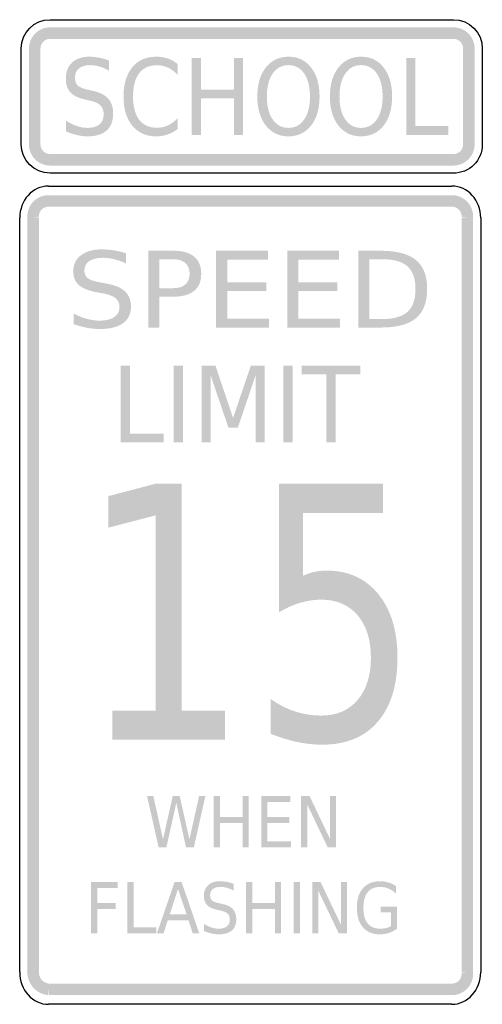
# Model space of a CAD drawing. Header units: inches. Extents: x -0.5 to 0.5, y -1.07 to 1.07.
import ezdxf

# ---------------------------------------------------------------- set-up
doc = ezdxf.new("R2010")
doc.units = ezdxf.units.IN
doc.header["$MEASUREMENT"] = 0

msp = doc.modelspace()

# ---------------------------------------------------------------- hatches: boundary and pattern name
for points in [[(-0.4343, 1.0486), (-0.4385, 1.0484), (-0.4427, 1.0478), (-0.4468, 1.0468), (-0.4508, 1.0455), (-0.4547, 1.0438), (-0.4583, 1.0417), (-0.4618, 1.0394), (-0.4651, 1.0367), (-0.4681, 1.0337), (-0.4707, 1.0304), (-0.4731, 1.0269), (-0.4752, 1.0233), (-0.4769, 1.0194), (-0.4782, 1.0154), (-0.4792, 1.0113), (-0.4798, 1.0071), (-0.48, 1.0029), (-0.4551, 1.0029), (-0.455, 1.0048), (-0.4547, 1.0067), (-0.4543, 1.0086), (-0.4537, 1.0104), (-0.4529, 1.0122), (-0.4519, 1.0138), (-0.4509, 1.0154), (-0.4496, 1.0169), (-0.4483, 1.0182), (-0.4468, 1.0195), (-0.4452, 1.0206), (-0.4435, 1.0215), (-0.4418, 1.0223), (-0.44, 1.0229), (-0.4381, 1.0233), (-0.4362, 1.0236), (-0.4343, 1.0237), (-0.4343, 1.0486)], [(-0.4343, 1.0237), (0.4377, 1.0237), (0.4377, 1.0486), (-0.4343, 1.0486), (-0.4343, 1.0237)], [(0.4834, 1.0029), (0.4832, 1.0071), (0.4826, 1.0113), (0.4816, 1.0154), (0.4803, 1.0194), (0.4786, 1.0233), (0.4766, 1.0269), (0.4742, 1.0304), (0.4715, 1.0337), (0.4685, 1.0367), (0.4652, 1.0394), (0.4618, 1.0417), (0.4581, 1.0438), (0.4542, 1.0455), (0.4502, 1.0468), (0.4461, 1.0478), (0.4419, 1.0484), (0.4377, 1.0486), (0.4377, 1.0237), (0.4396, 1.0236), (0.4415, 1.0233), (0.4434, 1.0229), (0.4452, 1.0223), (0.447, 1.0215), (0.4486, 1.0206), (0.4502, 1.0195), (0.4517, 1.0182), (0.4531, 1.0169), (0.4543, 1.0154), (0.4554, 1.0138), (0.4563, 1.0122), (0.4571, 1.0104), (0.4577, 1.0086), (0.4581, 1.0067), (0.4584, 1.0048), (0.4585, 1.0029), (0.4834, 1.0029)], [(-0.4551, 0.7953), (-0.4551, 1.0029), (-0.48, 1.0029), (-0.48, 0.7953), (-0.4551, 0.7953)], [(0.4585, 1.0029), (0.4585, 0.7953), (0.4834, 0.7953), (0.4834, 1.0029), (0.4585, 1.0029)], [(-0.128, 0.9821), (-0.1083, 0.9821), (-0.1083, 0.9141), (-0.0369, 0.9141), (-0.0369, 0.9821), (-0.0172, 0.9821), (-0.0172, 0.816), (-0.0369, 0.816), (-0.0369, 0.8951), (-0.1083, 0.8951), (-0.1083, 0.816), (-0.128, 0.816), (-0.128, 0.9821)], [(0.3359, 0.9821), (0.3556, 0.9821), (0.3556, 0.835), (0.4264, 0.835), (0.4264, 0.816), (0.3359, 0.816), (0.3359, 0.9821)], [(-0.48, 0.7953), (-0.4798, 0.7911), (-0.4792, 0.7869), (-0.4782, 0.7828), (-0.4769, 0.7788), (-0.4752, 0.7749), (-0.4731, 0.7712), (-0.4707, 0.7678), (-0.4681, 0.7645), (-0.4651, 0.7615), (-0.4618, 0.7588), (-0.4583, 0.7564), (-0.4547, 0.7544), (-0.4508, 0.7527), (-0.4468, 0.7513), (-0.4427, 0.7504), (-0.4385, 0.7498), (-0.4343, 0.7496), (-0.4343, 0.7745), (-0.4362, 0.7746), (-0.4381, 0.7749), (-0.44, 0.7753), (-0.4418, 0.7759), (-0.4435, 0.7767), (-0.4452, 0.7776), (-0.4468, 0.7787), (-0.4483, 0.7799), (-0.4496, 0.7813), (-0.4509, 0.7828), (-0.4519, 0.7844), (-0.4529, 0.786), (-0.4537, 0.7878), (-0.4543, 0.7896), (-0.4547, 0.7915), (-0.455, 0.7934), (-0.4551, 0.7953), (-0.48, 0.7953)], [(0.4377, 0.7496), (0.4422, 0.7498), (0.4466, 0.7505), (0.451, 0.7516), (0.4552, 0.7531), (0.4592, 0.755), (0.4631, 0.7573), (0.4667, 0.76), (0.47, 0.763), (0.473, 0.7663), (0.4757, 0.7699), (0.478, 0.7737), (0.4799, 0.7778), (0.4814, 0.782), (0.4825, 0.7864), (0.4832, 0.7908), (0.4834, 0.7953), (0.4585, 0.7953), (0.4584, 0.7932), (0.4581, 0.7912), (0.4576, 0.7893), (0.4569, 0.7873), (0.456, 0.7855), (0.455, 0.7837), (0.4538, 0.7821), (0.4524, 0.7806), (0.4509, 0.7792), (0.4493, 0.778), (0.4475, 0.777), (0.4457, 0.7761), (0.4437, 0.7754), (0.4418, 0.7749), (0.4398, 0.7746), (0.4377, 0.7745), (0.4377, 0.7496)], [(0.4377, 0.7745), (-0.4343, 0.7745), (-0.4343, 0.7496), (0.4377, 0.7496), (0.4377, 0.7745)], [(-0.4377, 0.6855), (-0.442, 0.6853), (-0.4462, 0.6847), (-0.4504, 0.6837), (-0.4544, 0.6824), (-0.4583, 0.6806), (-0.462, 0.6785), (-0.4655, 0.6761), (-0.4688, 0.6734), (-0.4718, 0.6703), (-0.4745, 0.667), (-0.4769, 0.6635), (-0.4789, 0.6598), (-0.4806, 0.6558), (-0.4819, 0.6518), (-0.4829, 0.6476), (-0.4834, 0.6434), (-0.4836, 0.6391), (-0.4833, 0.6349), (-0.4585, 0.6375), (-0.4587, 0.6394), (-0.4586, 0.6414), (-0.4583, 0.6433), (-0.4579, 0.6452), (-0.4573, 0.647), (-0.4565, 0.6488), (-0.4556, 0.6505), (-0.4545, 0.6522), (-0.4533, 0.6537), (-0.4519, 0.6551), (-0.4504, 0.6563), (-0.4488, 0.6574), (-0.4471, 0.6584), (-0.4453, 0.6592), (-0.4435, 0.6598), (-0.4416, 0.6602), (-0.4397, 0.6605), (-0.4377, 0.6606), (-0.4377, 0.6855)], [(-0.4377, 0.6606), (0.4343, 0.6606), (0.4343, 0.6855), (-0.4377, 0.6855), (-0.4377, 0.6606)], [(0.4799, 0.6349), (0.4802, 0.6391), (0.48, 0.6434), (0.4795, 0.6476), (0.4785, 0.6518), (0.4772, 0.6558), (0.4755, 0.6598), (0.4735, 0.6635), (0.4711, 0.667), (0.4684, 0.6703), (0.4654, 0.6734), (0.4621, 0.6761), (0.4586, 0.6785), (0.4549, 0.6806), (0.451, 0.6824), (0.4469, 0.6837), (0.4428, 0.6847), (0.4386, 0.6853), (0.4343, 0.6855), (0.4343, 0.6606), (0.4362, 0.6605), (0.4382, 0.6602), (0.4401, 0.6598), (0.4419, 0.6592), (0.4437, 0.6584), (0.4454, 0.6574), (0.447, 0.6563), (0.4485, 0.6551), (0.4499, 0.6537), (0.4511, 0.6522), (0.4522, 0.6505), (0.4531, 0.6488), (0.4539, 0.647), (0.4545, 0.6452), (0.4549, 0.6433), (0.4552, 0.6414), (0.4552, 0.6394), (0.4551, 0.6375), (0.4799, 0.6349)], [(-0.4585, -0.996), (-0.4585, 0.6362), (-0.4834, 0.6362), (-0.4834, -0.996), (-0.4585, -0.996)], [(0.4551, 0.6362), (0.4551, -0.996), (0.48, -0.996), (0.48, 0.6362), (0.4551, 0.6362)], [(-0.0754, 0.5652), (0.0366, 0.5652), (0.0366, 0.5463), (-0.0514, 0.5463), (-0.0514, 0.4971), (0.0331, 0.4971), (0.0331, 0.4782), (-0.0514, 0.4782), (-0.0514, 0.418), (0.0389, 0.418), (0.0389, 0.3991), (-0.0754, 0.3991), (-0.0754, 0.5652)], [(0.0782, 0.5652), (0.1902, 0.5652), (0.1902, 0.5463), (0.1022, 0.5463), (0.1022, 0.4971), (0.1867, 0.4971), (0.1867, 0.4782), (0.1022, 0.4782), (0.1022, 0.418), (0.1925, 0.418), (0.1925, 0.3991), (0.0782, 0.3991), (0.0782, 0.5652)], [(-0.2815, 0.3165), (-0.2613, 0.3165), (-0.2613, 0.1693), (-0.1885, 0.1693), (-0.1885, 0.1504), (-0.2815, 0.1504), (-0.2815, 0.3165)], [(-0.1674, 0.3165), (-0.1471, 0.3165), (-0.1471, 0.1504), (-0.1674, 0.1504), (-0.1674, 0.3165)], [(-0.107, 0.3165), (-0.0768, 0.3165), (-0.0387, 0.2035), (-0.0004, 0.3165), (0.0298, 0.3165), (0.0298, 0.1504), (0.0101, 0.1504), (0.0101, 0.2963), (-0.0285, 0.1823), (-0.0488, 0.1823), (-0.0874, 0.2963), (-0.0874, 0.1504), (-0.107, 0.1504), (-0.107, 0.3165)], [(0.0699, 0.3165), (0.0902, 0.3165), (0.0902, 0.1504), (0.0699, 0.1504), (0.0699, 0.3165)], [(0.1097, 0.3165), (0.2361, 0.3165), (0.2361, 0.2976), (0.1831, 0.2976), (0.1831, 0.1504), (0.1628, 0.1504), (0.1628, 0.2976), (0.1097, 0.2976), (0.1097, 0.3165)], [(-0.3, -0.4297), (-0.2063, -0.4297), (-0.2063, -0.0073), (-0.3085, -0.034), (-0.3085, 0.0343), (-0.207, 0.061), (-0.1496, 0.061), (-0.1496, -0.4297), (-0.0559, -0.4297), (-0.0559, -0.4927), (-0.3, -0.4927), (-0.3, -0.4297)], [(-0.2247, -0.6146), (-0.2111, -0.6146), (-0.1902, -0.7082), (-0.1692, -0.6146), (-0.1541, -0.6146), (-0.1331, -0.7082), (-0.1122, -0.6146), (-0.0986, -0.6146), (-0.1235, -0.7254), (-0.1405, -0.7254), (-0.1615, -0.6293), (-0.1828, -0.7254), (-0.1997, -0.7254), (-0.2247, -0.6146)], [(-0.0807, -0.6146), (-0.0672, -0.6146), (-0.0672, -0.66), (-0.0182, -0.66), (-0.0182, -0.6146), (-0.0047, -0.6146), (-0.0047, -0.7254), (-0.0182, -0.7254), (-0.0182, -0.6726), (-0.0672, -0.6726), (-0.0672, -0.7254), (-0.0807, -0.7254), (-0.0807, -0.6146)], [(0.0221, -0.6146), (0.0851, -0.6146), (0.0851, -0.6273), (0.0356, -0.6273), (0.0356, -0.66), (0.0831, -0.66), (0.0831, -0.6726), (0.0356, -0.6726), (0.0356, -0.7128), (0.0863, -0.7128), (0.0863, -0.7254), (0.0221, -0.7254), (0.0221, -0.6146)], [(0.1084, -0.6146), (0.1266, -0.6146), (0.1708, -0.7073), (0.1708, -0.6146), (0.1839, -0.6146), (0.1839, -0.7254), (0.1657, -0.7254), (0.1215, -0.6327), (0.1215, -0.7254), (0.1084, -0.7254), (0.1084, -0.6146)], [(-0.3456, -0.8009), (-0.2884, -0.8009), (-0.2884, -0.8135), (-0.3321, -0.8135), (-0.3321, -0.8461), (-0.2926, -0.8461), (-0.2926, -0.8587), (-0.3321, -0.8587), (-0.3321, -0.9116), (-0.3456, -0.9116), (-0.3456, -0.8009)], [(-0.267, -0.8009), (-0.2535, -0.8009), (-0.2535, -0.899), (-0.205, -0.899), (-0.205, -0.9116), (-0.267, -0.9116), (-0.267, -0.8009)], [(-0.0107, -0.8009), (0.0028, -0.8009), (0.0028, -0.8463), (0.0517, -0.8463), (0.0517, -0.8009), (0.0652, -0.8009), (0.0652, -0.9116), (0.0517, -0.9116), (0.0517, -0.8589), (0.0028, -0.8589), (0.0028, -0.9116), (-0.0107, -0.9116), (-0.0107, -0.8009)], [(0.0921, -0.8009), (0.1056, -0.8009), (0.1056, -0.9116), (0.0921, -0.9116), (0.0921, -0.8009)], [(0.1324, -0.8009), (0.1505, -0.8009), (0.1947, -0.8935), (0.1947, -0.8009), (0.2078, -0.8009), (0.2078, -0.9116), (0.1896, -0.9116), (0.1454, -0.819), (0.1454, -0.9116), (0.1324, -0.9116), (0.1324, -0.8009)], [(-0.4834, -0.996), (-0.4832, -1.0008), (-0.4824, -1.0056), (-0.4813, -1.0103), (-0.4796, -1.0149), (-0.4776, -1.0193), (-0.4751, -1.0234), (-0.4722, -1.0273), (-0.469, -1.0309), (-0.4654, -1.0342), (-0.4615, -1.0371), (-0.4574, -1.0396), (-0.453, -1.0417), (-0.4485, -1.0433), (-0.4438, -1.0445), (-0.439, -1.0453), (-0.4364, -1.0205), (-0.4388, -1.0201), (-0.4411, -1.0195), (-0.4434, -1.0187), (-0.4456, -1.0177), (-0.4476, -1.0164), (-0.4495, -1.015), (-0.4513, -1.0134), (-0.4529, -1.0116), (-0.4544, -1.0096), (-0.4556, -1.0076), (-0.4566, -1.0054), (-0.4574, -1.0031), (-0.458, -1.0008), (-0.4584, -0.9984), (-0.4585, -0.996), (-0.4834, -0.996)], [(0.4343, -1.0454), (0.4386, -1.0452), (0.4428, -1.0446), (0.4469, -1.0436), (0.451, -1.0422), (0.4549, -1.0405), (0.4586, -1.0384), (0.4621, -1.036), (0.4654, -1.0332), (0.4684, -1.0302), (0.4711, -1.0269), (0.4735, -1.0233), (0.4755, -1.0196), (0.4772, -1.0157), (0.4785, -1.0116), (0.4795, -1.0075), (0.48, -1.0032), (0.4802, -0.999), (0.4799, -0.9947), (0.4551, -0.9973), (0.4552, -0.9992), (0.4552, -1.0012), (0.4549, -1.0031), (0.4545, -1.005), (0.4539, -1.0069), (0.4531, -1.0087), (0.4522, -1.0104), (0.4511, -1.012), (0.4499, -1.0135), (0.4485, -1.0149), (0.447, -1.0162), (0.4454, -1.0173), (0.4437, -1.0182), (0.4419, -1.019), (0.4401, -1.0196), (0.4382, -1.0201), (0.4362, -1.0204), (0.4343, -1.0204), (0.4343, -1.0454)], [(0.4343, -1.0204), (-0.4377, -1.0204), (-0.4377, -1.0454), (0.4343, -1.0454), (0.4343, -1.0204)]]:
    msp.add_hatch(color=7).paths.add_polyline_path(points)
h = msp.add_hatch(color=7)
edge = h.paths.add_edge_path()
edge.add_line((-0.3068, 0.9767), (-0.3068, 0.9548))
edge.add_spline(control_points=[(-0.3068, 0.9548), (-0.3142, 0.9589), (-0.3213, 0.9619), (-0.3279, 0.9639), (-0.3346, 0.9659), (-0.3409, 0.9669), (-0.3471, 0.9669), (-0.3578, 0.9669), (-0.3661, 0.9645), (-0.3719, 0.9598), (-0.3777, 0.955), (-0.3806, 0.9483), (-0.3806, 0.9395), (-0.3806, 0.9322), (-0.3787, 0.9266), (-0.3748, 0.9229), (-0.371, 0.9192), (-0.3636, 0.9161), (-0.3528, 0.9138)], knot_values=[0, 0, 0, 0, 1, 1, 1, 2, 2, 2, 3, 3, 3, 4, 4, 4, 5, 5, 5, 6, 6, 6, 6], degree=3, periodic=0)
edge.add_line((-0.3528, 0.9138), (-0.341, 0.9111))
edge.add_spline(control_points=[(-0.341, 0.9111), (-0.3263, 0.9079), (-0.3155, 0.9022), (-0.3085, 0.8942), (-0.3015, 0.8862), (-0.298, 0.8754), (-0.298, 0.8619), (-0.298, 0.8458), (-0.3028, 0.8336), (-0.3122, 0.8253), (-0.3216, 0.817), (-0.3354, 0.8128), (-0.3537, 0.8128), (-0.3606, 0.8128), (-0.3679, 0.8137), (-0.3757, 0.8155), (-0.3835, 0.8173), (-0.3915, 0.8199), (-0.3998, 0.8234)], knot_values=[0, 0, 0, 0, 1, 1, 1, 2, 2, 2, 3, 3, 3, 4, 4, 4, 5, 5, 5, 6, 6, 6, 6], degree=3, periodic=0)
edge.add_line((-0.3998, 0.8234), (-0.3998, 0.8465))
edge.add_spline(control_points=[(-0.3998, 0.8465), (-0.3918, 0.8414), (-0.3839, 0.8376), (-0.3763, 0.835), (-0.3687, 0.8324), (-0.3611, 0.8311), (-0.3537, 0.8311), (-0.3425, 0.8311), (-0.3338, 0.8336), (-0.3277, 0.8386), (-0.3216, 0.8437), (-0.3185, 0.8509), (-0.3185, 0.8602), (-0.3185, 0.8684), (-0.3207, 0.8747), (-0.3251, 0.8793), (-0.3295, 0.8839), (-0.3367, 0.8874), (-0.3468, 0.8897)], knot_values=[0, 0, 0, 0, 1, 1, 1, 2, 2, 2, 3, 3, 3, 4, 4, 4, 5, 5, 5, 6, 6, 6, 6], degree=3, periodic=0)
edge.add_line((-0.3468, 0.8897), (-0.3587, 0.8924))
edge.add_spline(control_points=[(-0.3587, 0.8924), (-0.3734, 0.8957), (-0.384, 0.9009), (-0.3905, 0.908), (-0.3971, 0.9152), (-0.4003, 0.9251), (-0.4003, 0.9378), (-0.4003, 0.9524), (-0.3958, 0.964), (-0.3867, 0.9725), (-0.3777, 0.9809), (-0.3652, 0.9851), (-0.3493, 0.9851), (-0.3425, 0.9851), (-0.3355, 0.9844), (-0.3285, 0.983), (-0.3214, 0.9816), (-0.3142, 0.9795), (-0.3068, 0.9767)], knot_values=[0, 0, 0, 0, 1, 1, 1, 2, 2, 2, 3, 3, 3, 4, 4, 4, 5, 5, 5, 6, 6, 6, 6], degree=3, periodic=0)
h = msp.add_hatch(color=7)
edge = h.paths.add_edge_path()
edge.add_line((-0.1584, 0.9693), (-0.1584, 0.9457))
edge.add_spline(control_points=[(-0.1584, 0.9457), (-0.1651, 0.9527), (-0.1721, 0.958), (-0.1796, 0.9614), (-0.1871, 0.9649), (-0.1951, 0.9667), (-0.2036, 0.9667), (-0.2202, 0.9667), (-0.2329, 0.9609), (-0.2417, 0.9493), (-0.2506, 0.9377), (-0.255, 0.9209), (-0.255, 0.8989), (-0.255, 0.877), (-0.2506, 0.8603), (-0.2417, 0.8487), (-0.2329, 0.8371), (-0.2202, 0.8313), (-0.2036, 0.8313), (-0.1951, 0.8313), (-0.1871, 0.833), (-0.1796, 0.8365), (-0.1721, 0.84), (-0.1651, 0.8453), (-0.1584, 0.8523)], knot_values=[0, 0, 0, 0, 1, 1, 1, 2, 2, 2, 3, 3, 3, 4, 4, 4, 5, 5, 5, 6, 6, 6, 7, 7, 7, 8, 8, 8, 8], degree=3, periodic=0)
edge.add_line((-0.1584, 0.8523), (-0.1584, 0.8288))
edge.add_spline(control_points=[(-0.1584, 0.8288), (-0.1653, 0.8235), (-0.1726, 0.8195), (-0.1803, 0.8168), (-0.188, 0.8142), (-0.1961, 0.8128), (-0.2046, 0.8128), (-0.2267, 0.8128), (-0.2441, 0.8205), (-0.2567, 0.8359), (-0.2693, 0.8513), (-0.2756, 0.8723), (-0.2756, 0.8989), (-0.2756, 0.9256), (-0.2693, 0.9467), (-0.2567, 0.9621), (-0.2441, 0.9775), (-0.2267, 0.9851), (-0.2046, 0.9851), (-0.196, 0.9851), (-0.1878, 0.9838), (-0.1801, 0.9812), (-0.1724, 0.9786), (-0.1651, 0.9746), (-0.1584, 0.9693)], knot_values=[0, 0, 0, 0, 1, 1, 1, 2, 2, 2, 3, 3, 3, 4, 4, 4, 5, 5, 5, 6, 6, 6, 7, 7, 7, 8, 8, 8, 8], degree=3, periodic=0)
h = msp.add_hatch(color=7)
edge = h.paths.add_edge_path()
edge.add_spline(control_points=[(0.081, 0.9851), (0.1014, 0.9851), (0.1177, 0.9773), (0.1299, 0.9617), (0.1421, 0.9461), (0.1482, 0.9252), (0.1482, 0.8989), (0.1482, 0.8727), (0.1421, 0.8518), (0.1299, 0.8362), (0.1177, 0.8206), (0.1014, 0.8128), (0.081, 0.8128), (0.0606, 0.8128), (0.0442, 0.8206), (0.032, 0.8362), (0.0198, 0.8518), (0.0137, 0.8727), (0.0137, 0.8989), (0.0137, 0.9252), (0.0198, 0.9461), (0.032, 0.9617), (0.0442, 0.9773), (0.0606, 0.9851), (0.081, 0.9851)], knot_values=[0, 0, 0, 0, 1, 1, 1, 2, 2, 2, 3, 3, 3, 4, 4, 4, 5, 5, 5, 6, 6, 6, 7, 7, 7, 8, 8, 8, 8], degree=3, periodic=0)
edge = h.paths.add_edge_path(flags=0)
edge.add_spline(control_points=[(0.081, 0.9669), (0.0667, 0.9669), (0.0554, 0.9608), (0.0469, 0.9487), (0.0385, 0.9365), (0.0343, 0.9199), (0.0343, 0.8989), (0.0343, 0.878), (0.0385, 0.8615), (0.0469, 0.8493), (0.0554, 0.8371), (0.0667, 0.8311), (0.081, 0.8311), (0.0953, 0.8311), (0.1066, 0.8371), (0.115, 0.8493), (0.1233, 0.8615), (0.1275, 0.878), (0.1275, 0.8989), (0.1275, 0.9199), (0.1233, 0.9365), (0.115, 0.9487), (0.1066, 0.9608), (0.0953, 0.9669), (0.081, 0.9669)], knot_values=[0, 0, 0, 0, 1, 1, 1, 2, 2, 2, 3, 3, 3, 4, 4, 4, 5, 5, 5, 6, 6, 6, 7, 7, 7, 8, 8, 8, 8], degree=3, periodic=0)
h = msp.add_hatch(color=7)
edge = h.paths.add_edge_path()
edge.add_spline(control_points=[(0.2379, 0.9851), (0.2583, 0.9851), (0.2747, 0.9773), (0.2868, 0.9617), (0.299, 0.9461), (0.3051, 0.9252), (0.3051, 0.8989), (0.3051, 0.8727), (0.299, 0.8518), (0.2868, 0.8362), (0.2747, 0.8206), (0.2583, 0.8128), (0.2379, 0.8128), (0.2175, 0.8128), (0.2012, 0.8206), (0.189, 0.8362), (0.1767, 0.8518), (0.1706, 0.8727), (0.1706, 0.8989), (0.1706, 0.9252), (0.1767, 0.9461), (0.189, 0.9617), (0.2012, 0.9773), (0.2175, 0.9851), (0.2379, 0.9851)], knot_values=[0, 0, 0, 0, 1, 1, 1, 2, 2, 2, 3, 3, 3, 4, 4, 4, 5, 5, 5, 6, 6, 6, 7, 7, 7, 8, 8, 8, 8], degree=3, periodic=0)
edge = h.paths.add_edge_path(flags=0)
edge.add_spline(control_points=[(0.2379, 0.9669), (0.2236, 0.9669), (0.2123, 0.9608), (0.2039, 0.9487), (0.1955, 0.9365), (0.1913, 0.9199), (0.1913, 0.8989), (0.1913, 0.878), (0.1955, 0.8615), (0.2039, 0.8493), (0.2123, 0.8371), (0.2236, 0.8311), (0.2379, 0.8311), (0.2522, 0.8311), (0.2635, 0.8371), (0.2719, 0.8493), (0.2803, 0.8615), (0.2845, 0.878), (0.2845, 0.8989), (0.2845, 0.9199), (0.2803, 0.9365), (0.2719, 0.9487), (0.2635, 0.9608), (0.2522, 0.9669), (0.2379, 0.9669)], knot_values=[0, 0, 0, 0, 1, 1, 1, 2, 2, 2, 3, 3, 3, 4, 4, 4, 5, 5, 5, 6, 6, 6, 7, 7, 7, 8, 8, 8, 8], degree=3, periodic=0)
h = msp.add_hatch(color=7)
edge = h.paths.add_edge_path()
edge.add_line((-0.2702, 0.5598), (-0.2702, 0.5379))
edge.add_spline(control_points=[(-0.2702, 0.5379), (-0.2793, 0.5419), (-0.2878, 0.545), (-0.2959, 0.547), (-0.304, 0.549), (-0.3118, 0.55), (-0.3193, 0.55), (-0.3324, 0.55), (-0.3425, 0.5476), (-0.3496, 0.5429), (-0.3567, 0.5381), (-0.3602, 0.5314), (-0.3602, 0.5226), (-0.3602, 0.5153), (-0.3578, 0.5097), (-0.3531, 0.506), (-0.3484, 0.5022), (-0.3395, 0.4992), (-0.3263, 0.4969)], knot_values=[0, 0, 0, 0, 1, 1, 1, 2, 2, 2, 3, 3, 3, 4, 4, 4, 5, 5, 5, 6, 6, 6, 6], degree=3, periodic=0)
edge.add_line((-0.3263, 0.4969), (-0.3119, 0.4941))
edge.add_spline(control_points=[(-0.3119, 0.4941), (-0.294, 0.4909), (-0.2807, 0.4853), (-0.2722, 0.4773), (-0.2638, 0.4692), (-0.2595, 0.4585), (-0.2595, 0.445), (-0.2595, 0.4289), (-0.2653, 0.4167), (-0.2767, 0.4084), (-0.2882, 0.4001), (-0.3051, 0.3959), (-0.3273, 0.3959), (-0.3358, 0.3959), (-0.3447, 0.3968), (-0.3542, 0.3986), (-0.3637, 0.4004), (-0.3734, 0.403), (-0.3836, 0.4065)], knot_values=[0, 0, 0, 0, 1, 1, 1, 2, 2, 2, 3, 3, 3, 4, 4, 4, 5, 5, 5, 6, 6, 6, 6], degree=3, periodic=0)
edge.add_line((-0.3836, 0.4065), (-0.3836, 0.4296))
edge.add_spline(control_points=[(-0.3836, 0.4296), (-0.3738, 0.4245), (-0.3642, 0.4206), (-0.3549, 0.418), (-0.3456, 0.4154), (-0.3364, 0.4141), (-0.3273, 0.4141), (-0.3137, 0.4141), (-0.3031, 0.4167), (-0.2957, 0.4217), (-0.2882, 0.4268), (-0.2845, 0.434), (-0.2845, 0.4433), (-0.2845, 0.4515), (-0.2871, 0.4578), (-0.2925, 0.4624), (-0.2979, 0.467), (-0.3067, 0.4705), (-0.3189, 0.4728)], knot_values=[0, 0, 0, 0, 1, 1, 1, 2, 2, 2, 3, 3, 3, 4, 4, 4, 5, 5, 5, 6, 6, 6, 6], degree=3, periodic=0)
edge.add_line((-0.3189, 0.4728), (-0.3334, 0.4754))
edge.add_spline(control_points=[(-0.3334, 0.4754), (-0.3514, 0.4788), (-0.3643, 0.484), (-0.3723, 0.4911), (-0.3802, 0.4983), (-0.3842, 0.5082), (-0.3842, 0.5208), (-0.3842, 0.5355), (-0.3787, 0.5471), (-0.3677, 0.5555), (-0.3566, 0.564), (-0.3414, 0.5682), (-0.3221, 0.5682), (-0.3137, 0.5682), (-0.3052, 0.5675), (-0.2966, 0.5661), (-0.288, 0.5647), (-0.2792, 0.5626), (-0.2702, 0.5598)], knot_values=[0, 0, 0, 0, 1, 1, 1, 2, 2, 2, 3, 3, 3, 4, 4, 4, 5, 5, 5, 6, 6, 6, 6], degree=3, periodic=0)
h = msp.add_hatch(color=7)
edge = h.paths.add_edge_path()
edge.add_line((-0.222, 0.5652), (-0.1679, 0.5652))
edge.add_spline(control_points=[(-0.1679, 0.5652), (-0.148, 0.5652), (-0.133, 0.561), (-0.1229, 0.5526), (-0.1127, 0.5442), (-0.1076, 0.5319), (-0.1076, 0.5156), (-0.1076, 0.4992), (-0.1127, 0.4868), (-0.1229, 0.4785), (-0.133, 0.4701), (-0.148, 0.4659), (-0.1679, 0.4659)], knot_values=[0, 0, 0, 0, 1, 1, 1, 2, 2, 2, 3, 3, 3, 4, 4, 4, 4], degree=3, periodic=0)
edge.add_line((-0.1679, 0.4659), (-0.198, 0.4659))
edge.add_line((-0.198, 0.4659), (-0.198, 0.3991))
edge.add_line((-0.198, 0.3991), (-0.222, 0.3991))
edge.add_line((-0.222, 0.3991), (-0.222, 0.5652))
edge = h.paths.add_edge_path(flags=0)
edge.add_line((-0.198, 0.5468), (-0.198, 0.4843))
edge.add_line((-0.198, 0.4843), (-0.1679, 0.4843))
edge.add_spline(control_points=[(-0.1679, 0.4843), (-0.1568, 0.4843), (-0.1481, 0.4871), (-0.142, 0.4925), (-0.1359, 0.4979), (-0.1328, 0.5056), (-0.1328, 0.5156), (-0.1328, 0.5255), (-0.1359, 0.5332), (-0.142, 0.5386), (-0.1481, 0.5441), (-0.1568, 0.5468), (-0.1679, 0.5468)], knot_values=[0, 0, 0, 0, 1, 1, 1, 2, 2, 2, 3, 3, 3, 4, 4, 4, 4], degree=3, periodic=0)
edge.add_line((-0.1679, 0.5468), (-0.198, 0.5468))
h = msp.add_hatch(color=7)
edge = h.paths.add_edge_path()
edge.add_line((0.2318, 0.5652), (0.281, 0.5652))
edge.add_spline(control_points=[(0.281, 0.5652), (0.3154, 0.5652), (0.3406, 0.5585), (0.3567, 0.5451), (0.3728, 0.5318), (0.3808, 0.5108), (0.3808, 0.4823), (0.3808, 0.4537), (0.3727, 0.4327), (0.3566, 0.4193), (0.3404, 0.4058), (0.3152, 0.3991), (0.281, 0.3991)], knot_values=[0, 0, 0, 0, 1, 1, 1, 2, 2, 2, 3, 3, 3, 4, 4, 4, 4], degree=3, periodic=0)
edge.add_line((0.281, 0.3991), (0.2318, 0.3991))
edge.add_line((0.2318, 0.3991), (0.2318, 0.5652))
edge = h.paths.add_edge_path(flags=0)
edge.add_line((0.2558, 0.5468), (0.2558, 0.4176))
edge.add_line((0.2558, 0.4176), (0.2847, 0.4176))
edge.add_spline(control_points=[(0.2847, 0.4176), (0.3092, 0.4176), (0.3271, 0.4228), (0.3385, 0.4332), (0.3499, 0.4436), (0.3556, 0.4599), (0.3556, 0.4823), (0.3556, 0.5046), (0.3499, 0.5209), (0.3385, 0.5312), (0.3271, 0.5416), (0.3092, 0.5468), (0.2847, 0.5468)], knot_values=[0, 0, 0, 0, 1, 1, 1, 2, 2, 2, 3, 3, 3, 4, 4, 4, 4], degree=3, periodic=0)
edge.add_line((0.2847, 0.5468), (0.2558, 0.5468))
h = msp.add_hatch(color=7)
edge = h.paths.add_edge_path()
edge.add_line((0.0602, 0.061), (0.2854, 0.061))
edge.add_line((0.2854, 0.061), (0.2854, -0.0021))
edge.add_line((0.2854, -0.0021), (0.1126, -0.0021))
edge.add_line((0.1126, -0.0021), (0.1126, -0.1378))
edge.add_spline(control_points=[(0.1126, -0.1378), (0.121, -0.1341), (0.1293, -0.1313), (0.1376, -0.1295), (0.1459, -0.1276), (0.1543, -0.1267), (0.1627, -0.1267), (0.21, -0.1267), (0.2475, -0.1436), (0.2751, -0.1775), (0.3028, -0.2114), (0.3166, -0.2572), (0.3166, -0.3151), (0.3166, -0.3746), (0.3024, -0.4209), (0.274, -0.4539), (0.2457, -0.4869), (0.2056, -0.5034), (0.1539, -0.5034), (0.136, -0.5034), (0.1179, -0.5015), (0.0995, -0.4975), (0.0811, -0.4936), (0.062, -0.4876), (0.0422, -0.4797)], knot_values=[0, 0, 0, 0, 1, 1, 1, 2, 2, 2, 3, 3, 3, 4, 4, 4, 5, 5, 5, 6, 6, 6, 7, 7, 7, 8, 8, 8, 8], degree=3, periodic=0)
edge.add_line((0.0422, -0.4797), (0.0422, -0.4044))
edge.add_spline(control_points=[(0.0422, -0.4044), (0.0592, -0.4165), (0.0769, -0.4256), (0.095, -0.4315), (0.1132, -0.4374), (0.1324, -0.4404), (0.1526, -0.4404), (0.1854, -0.4404), (0.2114, -0.4292), (0.2305, -0.4067), (0.2497, -0.3842), (0.2592, -0.3536), (0.2592, -0.3151), (0.2592, -0.2765), (0.2497, -0.246), (0.2305, -0.2235), (0.2114, -0.201), (0.1854, -0.1897), (0.1526, -0.1897), (0.1373, -0.1897), (0.122, -0.1919), (0.1067, -0.1964), (0.0915, -0.2008), (0.076, -0.2078), (0.0602, -0.2172)], knot_values=[0, 0, 0, 0, 1, 1, 1, 2, 2, 2, 3, 3, 3, 4, 4, 4, 5, 5, 5, 6, 6, 6, 7, 7, 7, 8, 8, 8, 8], degree=3, periodic=0)
edge.add_line((0.0602, -0.2172), (0.0602, 0.061))
h = msp.add_hatch(color=7)
h.paths.add_polyline_path([(-0.1653, -0.8009), (-0.1499, -0.8009), (-0.1119, -0.9116), (-0.126, -0.9116), (-0.1351, -0.8832), (-0.18, -0.8832), (-0.1891, -0.9116), (-0.2033, -0.9116), (-0.1653, -0.8009)])
h.paths.add_polyline_path([(-0.1576, -0.8157), (-0.1759, -0.8708), (-0.1392, -0.8708), (-0.1576, -0.8157)], flags=0)
h = msp.add_hatch(color=7)
edge = h.paths.add_edge_path()
edge.add_line((-0.0378, -0.8045), (-0.0378, -0.8191))
edge.add_spline(control_points=[(-0.0378, -0.8191), (-0.0429, -0.8164), (-0.0477, -0.8144), (-0.0522, -0.8131), (-0.0568, -0.8117), (-0.0612, -0.8111), (-0.0654, -0.8111), (-0.0727, -0.8111), (-0.0784, -0.8126), (-0.0824, -0.8158), (-0.0864, -0.819), (-0.0884, -0.8235), (-0.0884, -0.8293), (-0.0884, -0.8342), (-0.087, -0.8379), (-0.0844, -0.8404), (-0.0817, -0.8429), (-0.0767, -0.8449), (-0.0693, -0.8464)], knot_values=[0, 0, 0, 0, 1, 1, 1, 2, 2, 2, 3, 3, 3, 4, 4, 4, 5, 5, 5, 6, 6, 6, 6], degree=3, periodic=0)
edge.add_line((-0.0693, -0.8464), (-0.0612, -0.8483))
edge.add_spline(control_points=[(-0.0612, -0.8483), (-0.0511, -0.8504), (-0.0437, -0.8542), (-0.0389, -0.8595), (-0.0342, -0.8649), (-0.0318, -0.8721), (-0.0318, -0.8811), (-0.0318, -0.8918), (-0.035, -0.8999), (-0.0414, -0.9055), (-0.0479, -0.911), (-0.0574, -0.9138), (-0.0699, -0.9138), (-0.0746, -0.9138), (-0.0797, -0.9132), (-0.085, -0.912), (-0.0903, -0.9108), (-0.0958, -0.9091), (-0.1015, -0.9067)], knot_values=[0, 0, 0, 0, 1, 1, 1, 2, 2, 2, 3, 3, 3, 4, 4, 4, 5, 5, 5, 6, 6, 6, 6], degree=3, periodic=0)
edge.add_line((-0.1015, -0.9067), (-0.1015, -0.8913))
edge.add_spline(control_points=[(-0.1015, -0.8913), (-0.096, -0.8947), (-0.0906, -0.8973), (-0.0854, -0.899), (-0.0801, -0.9008), (-0.075, -0.9016), (-0.0699, -0.9016), (-0.0622, -0.9016), (-0.0563, -0.8999), (-0.0521, -0.8966), (-0.0479, -0.8932), (-0.0458, -0.8884), (-0.0458, -0.8822), (-0.0458, -0.8767), (-0.0473, -0.8725), (-0.0503, -0.8694), (-0.0533, -0.8664), (-0.0583, -0.8641), (-0.0651, -0.8625)], knot_values=[0, 0, 0, 0, 1, 1, 1, 2, 2, 2, 3, 3, 3, 4, 4, 4, 5, 5, 5, 6, 6, 6, 6], degree=3, periodic=0)
edge.add_line((-0.0651, -0.8625), (-0.0733, -0.8608))
edge.add_spline(control_points=[(-0.0733, -0.8608), (-0.0834, -0.8585), (-0.0907, -0.855), (-0.0951, -0.8503), (-0.0996, -0.8455), (-0.1019, -0.8389), (-0.1019, -0.8305), (-0.1019, -0.8207), (-0.0988, -0.813), (-0.0925, -0.8074), (-0.0863, -0.8017), (-0.0778, -0.7989), (-0.0669, -0.7989), (-0.0622, -0.7989), (-0.0575, -0.7994), (-0.0526, -0.8003), (-0.0478, -0.8012), (-0.0428, -0.8027), (-0.0378, -0.8045)], knot_values=[0, 0, 0, 0, 1, 1, 1, 2, 2, 2, 3, 3, 3, 4, 4, 4, 5, 5, 5, 6, 6, 6, 6], degree=3, periodic=0)
h = msp.add_hatch(color=7)
edge = h.paths.add_edge_path()
edge.add_line((0.3025, -0.8958), (0.3025, -0.8661))
edge.add_line((0.3025, -0.8661), (0.2805, -0.8661))
edge.add_line((0.2805, -0.8661), (0.2805, -0.8538))
edge.add_line((0.2805, -0.8538), (0.3159, -0.8538))
edge.add_line((0.3159, -0.8538), (0.3159, -0.9013))
edge.add_spline(control_points=[(0.3159, -0.9013), (0.3107, -0.9054), (0.3049, -0.9085), (0.2986, -0.9106), (0.2924, -0.9127), (0.2857, -0.9138), (0.2785, -0.9138), (0.263, -0.9138), (0.2508, -0.9087), (0.242, -0.8986), (0.2332, -0.8885), (0.2289, -0.8744), (0.2289, -0.8564), (0.2289, -0.8383), (0.2332, -0.8242), (0.242, -0.8141), (0.2508, -0.804), (0.263, -0.7989), (0.2785, -0.7989), (0.285, -0.7989), (0.2912, -0.7998), (0.2971, -0.8016), (0.3029, -0.8033), (0.3083, -0.806), (0.3133, -0.8094)], knot_values=[0, 0, 0, 0, 1, 1, 1, 2, 2, 2, 3, 3, 3, 4, 4, 4, 5, 5, 5, 6, 6, 6, 7, 7, 7, 8, 8, 8, 8], degree=3, periodic=0)
edge.add_line((0.3133, -0.8094), (0.3133, -0.8254))
edge.add_spline(control_points=[(0.3133, -0.8254), (0.3083, -0.8207), (0.303, -0.8171), (0.2973, -0.8148), (0.2917, -0.8124), (0.2858, -0.8112), (0.2797, -0.8112), (0.2675, -0.8112), (0.2583, -0.815), (0.2522, -0.8226), (0.2461, -0.8301), (0.243, -0.8414), (0.243, -0.8564), (0.243, -0.8713), (0.2461, -0.8826), (0.2522, -0.8901), (0.2583, -0.8977), (0.2675, -0.9015), (0.2797, -0.9015), (0.2845, -0.9015), (0.2887, -0.901), (0.2925, -0.9001), (0.2962, -0.8992), (0.2995, -0.8978), (0.3025, -0.8958)], knot_values=[0, 0, 0, 0, 1, 1, 1, 2, 2, 2, 3, 3, 3, 4, 4, 4, 5, 5, 5, 6, 6, 6, 7, 7, 7, 8, 8, 8, 8], degree=3, periodic=0)

# ---------------------------------------------------------------- linework, layer by layer
at = {"color": 7}
for p, q in [((-0.4377, 0.7053), (0.4343, 0.7053)), ((-0.5, -0.996), (-0.5, 0.6362)), ((0.4966, 0.6362), (0.4966, -0.996)), ((0.4343, -1.0652), (-0.4377, -1.0652))]:
    msp.add_line(p, q, dxfattribs=at)
for points in [[(-0.4343, 1.0652), (0.4377, 1.0652)], [(-0.4966, 0.7953), (-0.4966, 1.0029)], [(0.5, 1.0029), (0.5, 0.7953)], [(0.4377, 0.733), (-0.4343, 0.733)]]:
    msp.add_lwpolyline(points, dxfattribs=at)
for points in [[(-0.4966, 1.0029), (-0.4966, 1.0373), (-0.4687, 1.0652), (-0.4343, 1.0652)], [(0.4377, 1.0652), (0.4721, 1.0652), (0.5, 1.0373), (0.5, 1.0029)], [(-0.4343, 0.733), (-0.4687, 0.733), (-0.4966, 0.7609), (-0.4966, 0.7953)], [(-0.4377, 0.7053), (-0.4721, 0.7053), (-0.5, 0.6744), (-0.5, 0.6362)], [(0.4966, 0.6362), (0.4966, 0.6744), (0.4687, 0.7053), (0.4343, 0.7053)]]:
    msp.add_open_spline(points, degree=3, dxfattribs=at)
for points in [[(0.5, 0.7953), (0.5, 0.7788), (0.4934, 0.7629), (0.4818, 0.7512), (0.4701, 0.7396), (0.4542, 0.733), (0.4377, 0.733)], [(-0.5, -0.996), (-0.5, -1.0143), (-0.4934, -1.0319), (-0.4818, -1.0449), (-0.4701, -1.0579), (-0.4542, -1.0652), (-0.4377, -1.0652)], [(0.4343, -1.0652), (0.4508, -1.0652), (0.4667, -1.0579), (0.4783, -1.0449), (0.49, -1.0319), (0.4966, -1.0143), (0.4966, -0.996)]]:
    msp.add_open_spline(points, degree=3, knots=[0, 0, 0, 0, 1, 1, 1, 2, 2, 2, 2], dxfattribs=at)

doc.saveas('drawing.dxf')
